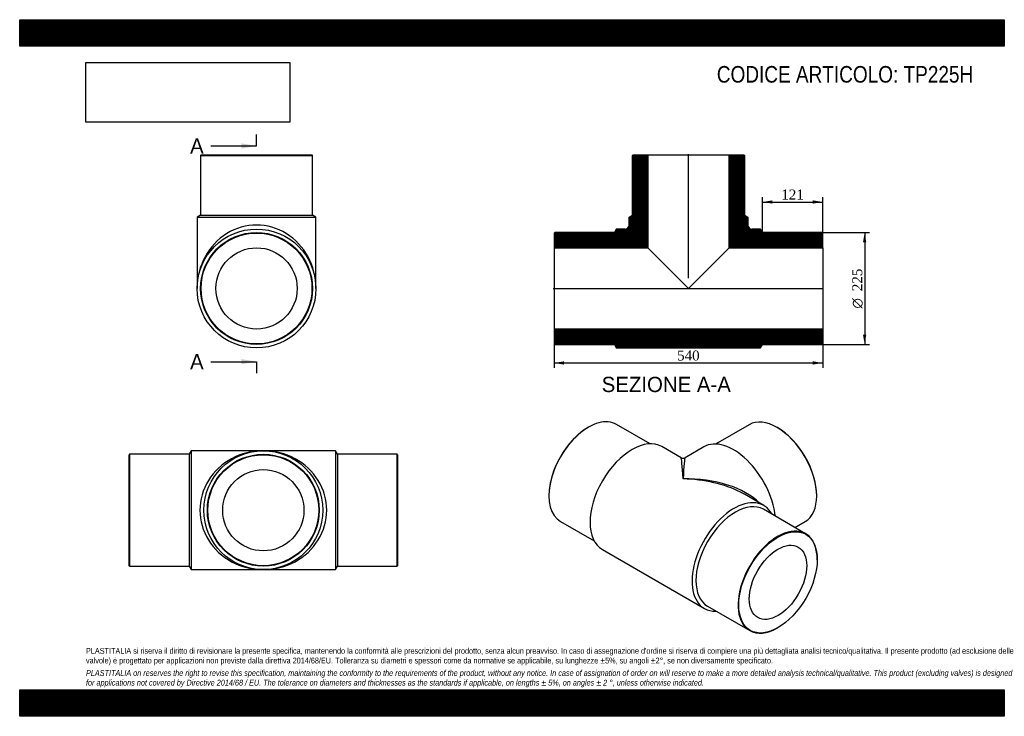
# Model space of a CAD drawing. Header units: millimetres. Extents: x 0 to 1980, y 0 to 1400.
import ezdxf
from ezdxf.enums import TextEntityAlignment as Align
from ezdxf.lldxf.tags import DXFTag

# ---------------------------------------------------------------- set-up
doc = ezdxf.new("R2010")
doc.units = ezdxf.units.MM
doc.header["$LTSCALE"] = 6.666667
for name, color, linetype in [('Default', 7, 'Continuous'), ('DV4_Default', 7, 'Continuous'), ('TP225H', 7, 'Continuous')]:
    doc.layers.add(name, color=color, linetype=linetype)
doc.styles.add('SEACAD_Solid_Edge_ANSI', font='seans.ttf')
doc.styles.add('SEACAD_Solid_Edge_ANSI1_Symbols', font='semeca1.ttf')
doc.styles.add('SEACAD_Times_New_Roman', font='times.ttf')
tags = doc.linetypes.add('CENTER2', pattern=[28.575, 19.05, -3.175, 3.175, -3.175]).pattern_tags.tags
tags[10:11] = [DXFTag(74, 4), DXFTag(75, 0), DXFTag(340, '0'), DXFTag(46, 0.0), DXFTag(50, 0.0), DXFTag(44, 0.0), DXFTag(45, 0.0)]
tags[8:9] = [DXFTag(74, 4), DXFTag(75, 0), DXFTag(340, '0'), DXFTag(46, 0.0), DXFTag(50, 0.0), DXFTag(44, 0.0), DXFTag(45, 0.0)]
tags[6:7] = [DXFTag(74, 4), DXFTag(75, 0), DXFTag(340, '0'), DXFTag(46, 0.0), DXFTag(50, 0.0), DXFTag(44, 0.0), DXFTag(45, 0.0)]
tags[4:5] = [DXFTag(74, 4), DXFTag(75, 0), DXFTag(340, '0'), DXFTag(46, 0.0), DXFTag(50, 0.0), DXFTag(44, 0.0), DXFTag(45, 0.0)]
doc.dimstyles.new('ANSImm', dxfattribs={"dimtxt": 20, "dimasz": 20, "dimexe": 10, "dimexo": 0, "dimgap": 5, "dimtad": 1, "dimdsep": 46, "dimtxsty": 'SEACAD_Times_New_Roman', "dimblk1": '_SE_FILLED', "dimblk2": '_SE_FILLED', "dimsah": 1, "dimcen": 10, "dimazin": 0, "dimtfac": 0.85, "dimtdec": 3, "dimtofl": 0, "dimtmove": 0, "dimatfit": 3, "dimfxl": 1, "dimarcsym": 0})
picture_1 = doc.add_image_def('image1.jpg', size_in_pixel=(4302, 1260))

# ---------------------------------------------------------------- blocks, each defined once
blk = doc.blocks.new('SE')
at = {"layer": 'TP225H', "color": 7, "linetype": 'Continuous'}
for p, q in [((220.9, 526.7), (219.9, 525.7)), ((219.9, 302.7), (219.9, 525.7)), ((220.9, 526.7), (220.9, 301.7)), ((340.9, 526.7), (220.9, 526.7)), ((344.9, 533.7), (340.9, 526.7)), ((340.9, 526.7), (340.9, 301.7)), ((344.9, 533.7), (344.9, 294.7)), ((489.9, 533.7), (344.9, 533.7)), ((634.9, 533.7), (489.9, 533.7)), ((634.9, 533.7), (634.9, 294.7)), ((638.9, 526.7), (634.9, 533.7)), ((638.9, 526.7), (638.9, 301.7)), ((758.9, 526.7), (638.9, 526.7)), ((758.9, 301.7), (758.9, 526.7)), ((759.9, 525.7), (758.9, 526.7)), ((759.9, 525.7), (759.9, 302.7)), ((219.9, 302.7), (220.9, 301.7)), ((220.9, 301.7), (340.9, 301.7)), ((340.9, 301.7), (344.9, 294.7)), ((634.9, 294.7), (638.9, 301.7)), ((638.9, 301.7), (758.9, 301.7)), ((758.9, 301.7), (759.9, 302.7)), ((344.9, 294.7), (489.9, 294.7)), ((489.9, 294.7), (634.9, 294.7))]:
    blk.add_line(p, q, dxfattribs=at)
for radius in [119.5, 112.5, 111.5, 81.7]:
    blk.add_circle((489.9, 414.2), radius, dxfattribs=at)
for major_axis in [(127.5, 0), (-127.5, 0)]:
    blk.add_ellipse((489.9, 414.2), major_axis=major_axis, ratio=0.937255, start_param=1.570796, end_param=4.712389, dxfattribs=at)
blk = doc.blocks.new('SE1')
at = {"layer": 'TP225H', "color": 7, "linetype": 'Continuous'}
for p, q in [((1143.8, 581.1), (1143.1, 580.7)), ((1267.6, 547.7), (1200, 586.6)), ((1466.9, 586), (1399.4, 547)), ((1523.9, 580), (1523.1, 580.5)), ((1330, 519.7), (1291.2, 542.1)), ((1375.7, 541.5), (1338, 519.7)), ((1064.2, 444.1), (1064.2, 443.3)), ((1496.3, 423.7), (1457.5, 446.1)), ((1602.7, 442.7), (1602.7, 443.5)), ((1580.5, 367), (1495.6, 416)), ((1087.5, 391.8), (1155.1, 352.8)), ((1559, 379.4), (1579.4, 391.2)), ((1171.7, 335.1), (1376.8, 216.7)), ((1603.8, 314.7), (1603.8, 315.5)), ((1383.1, 221.1), (1468, 172.1)), ((1524.2, 177.7), (1524.9, 178.1))]:
    blk.add_line(p, q, dxfattribs=at)
blk.add_arc((1334, 526.6), 8, 240.427, 299.2079, dxfattribs=at)
for centre, major_axis, ratio, start_param, end_param in [((1143.8, 489.2), (56.2, 97.4), 0.57735, 0, 3.141593), ((1523.1, 488.6), (-56.3, 97.4), 0.57735, 3.141593, 6.283185), ((1143.1, 489.6), (-55.7, -96.6), 0.57735, 3.926991, 5.497787), ((1523.9, 489), (55.8, -96.6), 0.57735, 0.785398, 2.356194), ((1231.5, 438.6), (-59.7, -103.5), 0.57735, 3.141593, 6.283185), ((1435.5, 438), (-59.8, 103.5), 0.57735, 4.0579, 6.283185), ((1334, 379.4), (4.1, -140.3), 0.028011, 2.338923, 3.124321), ((1334, 379.4), (-4.1, -140.3), 0.028011, 3.158864, 3.944262), ((1334, 379.4), (-174.6, -4.7), 0.558367, 3.622233, 4.697215), ((1334, 379.4), (-174.6, 4.7), 0.558367, 4.005778, 4.727563), ((1436.5, 320.2), (-59.7, -103.5), 0.57735, 2.797621, 6.283185), ((1334, 379.4), (-174.6, 4.7), 0.558367, 3.942164, 4.005778), ((1439.4, 318.6), (-56.2, -97.4), 0.57735, 3.141593, 6.283185), ((1524.2, 269.6), (-56.2, -97.4), 0.57735, 2.356194, 6.283185), ((1436.5, 320.2), (-59.7, -103.5), 0.57735, 0, 0.343972), ((1524.2, 269.6), (-56.2, -97.4), 0.57735, 0, 0.785398)]:
    blk.add_ellipse(centre, major_axis=major_axis, ratio=ratio, start_param=start_param, end_param=end_param, dxfattribs=at)
for major_axis in [(55.7, 96.6), (-40.8, -70.8)]:
    blk.add_ellipse((1524.9, 269.2), major_axis=major_axis, ratio=0.57735, dxfattribs=at)
blk = doc.blocks.new('SE2')
at = {"layer": 'TP225H', "color": 7, "linetype": 'Continuous'}
for p, q in [((364.8, 1128.3), (363.8, 1127.3)), ((363.8, 1127.3), (588.8, 1127.3)), ((363.8, 1127.3), (363.8, 1007.3)), ((364.8, 1128.3), (587.8, 1128.3)), ((588.8, 1127.3), (587.8, 1128.3)), ((588.8, 1007.3), (588.8, 1127.3)), ((363.8, 1007.3), (356.8, 1003.3)), ((356.8, 1003.3), (595.8, 1003.3)), ((356.8, 1003.3), (356.8, 859.8)), ((363.8, 1007.3), (588.8, 1007.3)), ((595.8, 1003.3), (588.8, 1007.3)), ((595.8, 859.8), (595.8, 1003.3))]:
    blk.add_line(p, q, dxfattribs=at)
for radius in [119.5, 112.5, 111.5, 81.7]:
    blk.add_circle((476.3, 859.8), radius, dxfattribs=at)
blk.add_ellipse((476.3, 859.8), major_axis=(0, -127.5), ratio=0.937255, start_param=1.570796, end_param=4.712389, dxfattribs=at)
blk = doc.blocks.new('SE4')
at = {"color": 7, "linetype": 'Continuous', "style": 'SEACAD_Solid_Edge_ANSI'}
blk.add_text('A', height=30.7, dxfattribs=at).set_placement((342.6, 1161.6), align=Align.TOP_LEFT)
blk = doc.blocks.new('SE5')
at = {"color": 7, "linetype": 'Continuous', "style": 'SEACAD_Solid_Edge_ANSI'}
blk.add_text('A', height=30.7, dxfattribs=at).set_placement((342.6, 728.1), align=Align.TOP_LEFT)
blk = doc.blocks.new('SEANNOT_GROUP')
at = {"linetype": 'Continuous'}
blk.add_hatch(color=7, dxfattribs=at).paths.add_polyline_path([(445.7, 1141.2), (476.3, 1146.3), (445.7, 1151.4)])
at = {"color": 7, "linetype": 'Continuous'}
blk.add_lwpolyline([(384.3, 1146.3), (476.3, 1146.3)], dxfattribs=at)
blk = doc.blocks.new('SEANNOT_GROUP1')
at = {"linetype": 'Continuous'}
blk.add_hatch(color=7, dxfattribs=at).paths.add_polyline_path([(445.7, 707.6), (476.3, 712.7), (445.7, 717.9)])
at = {"color": 7, "linetype": 'Continuous'}
blk.add_lwpolyline([(384.3, 712.7), (476.3, 712.7)], dxfattribs=at)
blk = doc.blocks.new('SE3')
at = {"layer": 'Default', "color": 7, "linetype": 'CENTER2'}
for p, q in [((476.3, 1146.3), (476.3, 1169.3)), ((476.3, 712.7), (476.3, 689.7))]:
    blk.add_line(p, q, dxfattribs=at)
at = {"layer": 'Default', "color": 7, "linetype": 'CENTER2', "const_width": 0.0001}
blk.add_lwpolyline([(476.3, 1146.3), (476.3, 712.7)], dxfattribs=at)
at = {"layer": 'Default'}
for name in ['SE4', 'SEANNOT_GROUP', 'SE5', 'SEANNOT_GROUP1']:
    blk.add_blockref(name, (0, 0), dxfattribs=at)
blk = doc.blocks.new('SE6')
at = {"layer": 'TP225H', "linetype": 'Continuous'}
h = blk.add_hatch(dxfattribs=at)
h.set_pattern_fill('LINE', scale=0.629921, angle=45, style=0)
edge = h.paths.add_edge_path()
edge.add_line((1232.3, 1007.3), (1225.3, 1003.3))
edge.add_line((1225.3, 1003.3), (1225.3, 987.3))
edge.add_arc((1217.3, 987.3), 8, 270, 360, ccw=False)
edge.add_line((1217.3, 979.3), (1199.8, 979.3))
edge.add_line((1199.8, 979.3), (1195.8, 972.3))
edge.add_line((1195.8, 972.3), (1075.8, 972.3))
edge.add_line((1075.8, 972.3), (1074.8, 971.3))
edge.add_line((1074.8, 971.3), (1074.8, 941.5))
edge.add_line((1074.8, 941.5), (1263.1, 941.5))
edge.add_line((1263.1, 941.5), (1263.1, 1128.3))
edge.add_line((1263.1, 1128.3), (1233.3, 1128.3))
edge.add_line((1233.3, 1128.3), (1232.3, 1127.3))
edge.add_line((1232.3, 1127.3), (1232.3, 1007.3))
h = blk.add_hatch(dxfattribs=at)
h.set_pattern_fill('LINE', scale=0.629921, angle=45, style=0)
edge = h.paths.add_edge_path()
edge.add_line((1457.3, 1007.3), (1457.3, 1127.3))
edge.add_line((1457.3, 1127.3), (1456.3, 1128.3))
edge.add_line((1456.3, 1128.3), (1426.5, 1128.3))
edge.add_line((1426.5, 1128.3), (1426.5, 941.5))
edge.add_line((1426.5, 941.5), (1614.8, 941.5))
edge.add_line((1614.8, 941.5), (1614.8, 971.3))
edge.add_line((1614.8, 971.3), (1613.8, 972.3))
edge.add_line((1613.8, 972.3), (1493.8, 972.3))
edge.add_line((1493.8, 972.3), (1489.8, 979.3))
edge.add_line((1489.8, 979.3), (1472.3, 979.3))
edge.add_arc((1472.3, 987.3), 8, 180, 270, ccw=False)
edge.add_line((1464.3, 987.3), (1464.3, 1003.3))
edge.add_line((1464.3, 1003.3), (1457.3, 1007.3))
h = blk.add_hatch(dxfattribs=at)
h.set_pattern_fill('LINE', scale=0.629921, angle=45, style=0)
h.paths.add_polyline_path([(1614.8, 748.3), (1614.8, 778.1), (1074.8, 778.1), (1074.8, 748.3), (1075.8, 747.3), (1195.8, 747.3), (1199.8, 740.3), (1489.8, 740.3), (1493.8, 747.3), (1613.8, 747.3)])
at = {"layer": 'DV4_Default', "color": 7, "linetype": 'CENTER2'}
for p, q in [((1344.8, 880.5), (1344.8, 1130)), ((1073, 859.8), (1616.5, 859.8))]:
    blk.add_line(p, q, dxfattribs=at)
at = {"layer": 'TP225H', "color": 7, "linetype": 'Continuous'}
for p, q in [((1232.3, 1127.3), (1233.3, 1128.3)), ((1232.3, 1007.3), (1232.3, 1127.3)), ((1233.3, 1128.3), (1263.1, 1128.3)), ((1263.1, 1128.3), (1426.5, 1128.3)), ((1263.1, 1128.3), (1263.1, 941.5)), ((1426.5, 1128.3), (1456.3, 1128.3)), ((1426.5, 941.5), (1426.5, 1128.3)), ((1456.3, 1128.3), (1457.3, 1127.3)), ((1457.3, 1127.3), (1457.3, 1007.3)), ((1225.3, 1003.3), (1232.3, 1007.3)), ((1225.3, 987.3), (1225.3, 1003.3)), ((1457.3, 1007.3), (1464.3, 1003.3)), ((1464.3, 1003.3), (1464.3, 987.3)), ((1074.8, 971.3), (1075.8, 972.3)), ((1074.8, 971.3), (1074.8, 941.5)), ((1195.8, 972.3), (1075.8, 972.3)), ((1199.8, 979.3), (1195.8, 972.3)), ((1217.3, 979.3), (1199.8, 979.3)), ((1489.8, 979.3), (1472.3, 979.3)), ((1493.8, 972.3), (1489.8, 979.3)), ((1613.8, 972.3), (1493.8, 972.3)), ((1613.8, 972.3), (1614.8, 971.3)), ((1614.8, 941.5), (1614.8, 971.3)), ((1074.8, 941.5), (1074.8, 778.1)), ((1074.8, 941.5), (1263.1, 941.5)), ((1263.1, 941.5), (1344.8, 859.8)), ((1344.8, 859.8), (1426.5, 941.5)), ((1426.5, 941.5), (1614.8, 941.5)), ((1614.8, 941.5), (1614.8, 778.1)), ((1614.8, 778.1), (1074.8, 778.1)), ((1074.8, 778.1), (1074.8, 748.3)), ((1614.8, 748.3), (1614.8, 778.1)), ((1075.8, 747.3), (1074.8, 748.3)), ((1075.8, 747.3), (1195.8, 747.3)), ((1195.8, 747.3), (1199.8, 740.3)), ((1199.8, 740.3), (1489.8, 740.3)), ((1489.8, 740.3), (1493.8, 747.3)), ((1493.8, 747.3), (1613.8, 747.3)), ((1614.8, 748.3), (1613.8, 747.3))]:
    blk.add_line(p, q, dxfattribs=at)
for centre, start, end in [((1217.3, 987.3), 270, 0), ((1472.3, 987.3), 180, 270)]:
    blk.add_arc(centre, 8, start, end, dxfattribs=at)
blk = doc.blocks.new('DMBLK304')
at = {"layer": 'Default', "linetype": 'Continuous'}
for points in [[(1094.8, 706.8), (1094.8, 713.5), (1074.8, 710.1)], [(1594.8, 706.8), (1614.8, 710.1), (1594.8, 713.5)]]:
    blk.add_hatch(color=7, dxfattribs=at).paths.add_polyline_path(points)
at = {"layer": 'Default', "color": 7, "linetype": 'Continuous'}
for p, q in [((1074.8, 778.1), (1074.8, 700.1)), ((1614.8, 778.1), (1614.8, 700.1)), ((1074.8, 710.1), (1614.8, 710.1))]:
    blk.add_line(p, q, dxfattribs=at)
at = {"layer": 'Default', "color": 7, "linetype": 'Continuous', "style": 'SEACAD_Times_New_Roman'}
blk.add_text('540', height=20, dxfattribs=at).set_placement((1322, 735.1), align=Align.TOP_LEFT)
blk = doc.blocks.new('_SE_FILLED')
at = {"color": 0}
blk.add_line((0, 0), (-1, 0), dxfattribs=at)
blk.add_solid([(0, 0), (-1, -0.1665), (-1, 0.1665), (0, 0)], dxfattribs=at)
blk = doc.blocks.new('DMBLK305')
at = {"layer": 'Default', "linetype": 'Continuous'}
for points in [[(1513.8, 1036.9), (1493.8, 1033.6), (1513.8, 1030.3)], [(1594.8, 1036.9), (1594.8, 1030.3), (1614.8, 1033.6)]]:
    blk.add_hatch(color=7, dxfattribs=at).paths.add_polyline_path(points)
at = {"layer": 'Default', "color": 7, "linetype": 'Continuous'}
for p, q in [((1493.8, 972.3), (1493.8, 1043.6)), ((1493.8, 1033.6), (1614.8, 1033.6)), ((1614.8, 956.4), (1614.8, 1043.6))]:
    blk.add_line(p, q, dxfattribs=at)
at = {"layer": 'Default', "color": 7, "linetype": 'Continuous', "style": 'SEACAD_Times_New_Roman'}
blk.add_text('121', height=20, dxfattribs=at).set_placement((1531.5, 1058.6), align=Align.TOP_LEFT)
blk = doc.blocks.new('GDimGGroup')
at = {"layer": 'Default', "linetype": 'Continuous'}
for points in [[(1702.5, 952.3), (1699.2, 972.3), (1695.8, 952.3)], [(1702.5, 767.3), (1695.8, 767.3), (1699.2, 747.3)]]:
    blk.add_hatch(color=7, dxfattribs=at).paths.add_polyline_path(points)
at = {"layer": 'Default', "color": 7, "linetype": 'Continuous'}
for p, q in [((1613.8, 972.3), (1709.2, 972.3)), ((1699.2, 972.3), (1699.2, 747.3)), ((1613.8, 747.3), (1709.2, 747.3))]:
    blk.add_line(p, q, dxfattribs=at)
for s, style, p in [('225', 'SEACAD_Times_New_Roman', (1674.2, 854.4)), ('O', 'SEACAD_Solid_Edge_ANSI1_Symbols', (1674.2, 819.6))]:
    blk.add_text(s, height=20, rotation=90, dxfattribs=dict(at, style=style)).set_placement(p, align=Align.TOP_LEFT)

msp = doc.modelspace()

# ---------------------------------------------------------------- hatches: boundary and pattern name
at = {"layer": 'Default', "linetype": 'Continuous'}
h = msp.add_hatch(dxfattribs=at)
h.set_pattern_fill('LINE', scale=0.629921, angle=45, style=0)
h.paths.add_polyline_path([(1980, 1346.667), (1980, 1400), (0, 1400), (0, 1346.667)])
for points in [[(1980, 1346.667), (1980, 1400), (0, 1400), (0, 1346.667)], [(1980, 0), (1980, 53.333), (0, 53.333), (0, 0)]]:
    msp.add_hatch(color=7, dxfattribs=at).paths.add_polyline_path(points)
h = msp.add_hatch(dxfattribs=at)
h.set_pattern_fill('LINE', scale=0.629921, angle=45, style=0)
h.paths.add_polyline_path([(1980, 0), (1980, 53.333), (0, 53.333), (0, 0)])

# ---------------------------------------------------------------- linework, layer by layer
at = {"layer": 'Default', "color": 7, "linetype": 'Continuous'}
for p, q in [((0, 1400), (1980, 1400)), ((0, 1346.667), (0, 1400)), ((1980, 1400), (1980, 1346.667)), ((1980, 1346.667), (0, 1346.667)), ((0, 53.333), (1980, 53.333)), ((0, 0), (0, 53.333)), ((1980, 53.333), (1980, 0)), ((1980, 0), (0, 0))]:
    msp.add_line(p, q, dxfattribs=at)

# ---------------------------------------------------------------- block references
at = {"layer": 'Default'}
for name in ['SE3', 'SE6', 'SE2', 'GDimGGroup', 'SE1', 'SE']:
    msp.add_blockref(name, (0, 0), dxfattribs=at)

# ---------------------------------------------------------------- texts
at = {"layer": 'Default', "color": 7, "linetype": 'Continuous', "style": 'SEACAD_Solid_Edge_ANSI'}
msp.add_text('SEZIONE A-A', height=30.66667, dxfattribs=at).set_placement((1170.372, 682.288), align=Align.TOP_LEFT)
at = {"layer": 'Default', "attachment_point": 1}
for s, insert, char_height, width in [('{\\fArial Narrow|b0||i0||c0|p34;\\C7;\\H33.33333333;\\W1.;CODICE ARTICOLO: TP225H}', (1401.908, 1306.89), 33.33333, 553.79857), ("{\\fArial Narrow|b0||i0||c0|p34;\\C7;\\H11.66666667;\\W1.;PLASTITALIA si riserva il diritto di revisionare la presente specifica, mantenendo la conformità alle prescrizioni del prodotto, senza alcun preavviso. In caso di assegnazione d'ordine si riserva di compiere una più dettagliata analisi tecnico/qualitativa. Il presente prodotto (ad esclusione delle \\P}{\\fArial Narrow|b0||i0||c0|p34;\\C7;\\H11.66666667;\\W1.;valvole) è progettato per applicazioni non previste dalla direttiva 2014/68/EU. Tolleranza su diametri e spessori come da normative se applicabile, su lunghezze ±5%, su angoli ±2°, se non diversamente specificato.\\P}{\\fArial Narrow|b0||i0||c0|p34;\\C7;\\H3.333333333;\\W1.;   \\P}{\\fArial Narrow|b0||i1||c0|p34;\\C7;\\H11.66666667;\\W1.;PLASTITALIA on reserves the right to revise this specification, maintaining the conformity to the requirements of the product, without any notice. In case of assignation of order on will reserve to make a more detailed analysis technical/qualitative. This product (excluding valves) is designed \\P}{\\fArial Narrow|b0||i1||c0|p34;\\C7;\\H11.66666667;\\W1.;for applications not covered by Directive 2014/68 / EU. The tolerance on diameters and thicknesses as the standards if applicable, on lengths ± 5%, on angles ± 2 °, unless otherwise indicated.\\P}", (133.333, 137.349), 11.666667, 1713.33333)]:
    msp.add_mtext(s, dxfattribs=dict(at, insert=insert, char_height=char_height, width=width))

# ---------------------------------------------------------------- dimensions: what is measured, and where the dimension line sits
at = {"layer": 'Default', "color": 7, "linetype": 'Continuous'}
dim = msp.add_linear_dim(base=(1614.775, 1033.596), p1=(1493.775, 972.288), p2=(1614.775, 956.388), text='\\A1;<>', dimstyle='ANSImm', dxfattribs=at)
dim.commit()
dim.dimension.update_dxf_attribs({"geometry": 'DMBLK305', "text_midpoint": (1554.275, 1033.596), "dimtype": 160})
dim = msp.add_linear_dim(base=(1074.775, 710.122), p1=(1074.775, 778.088), p2=(1614.775, 778.088), angle=0, text='\\A1;<>', dimstyle='ANSImm', dxfattribs=at)
dim.commit()
dim.dimension.update_dxf_attribs({"geometry": 'DMBLK304', "text_midpoint": (1344.775, 710.122), "dimtype": 161})

# ---------------------------------------------------------------- pictures from other files: only their frames are drawn
image = msp.add_image(picture_1, insert=(133.333, 1194.021), size_in_units=(409.714, 120))
image.dxf.flags = 7

doc.saveas('drawing.dxf')
